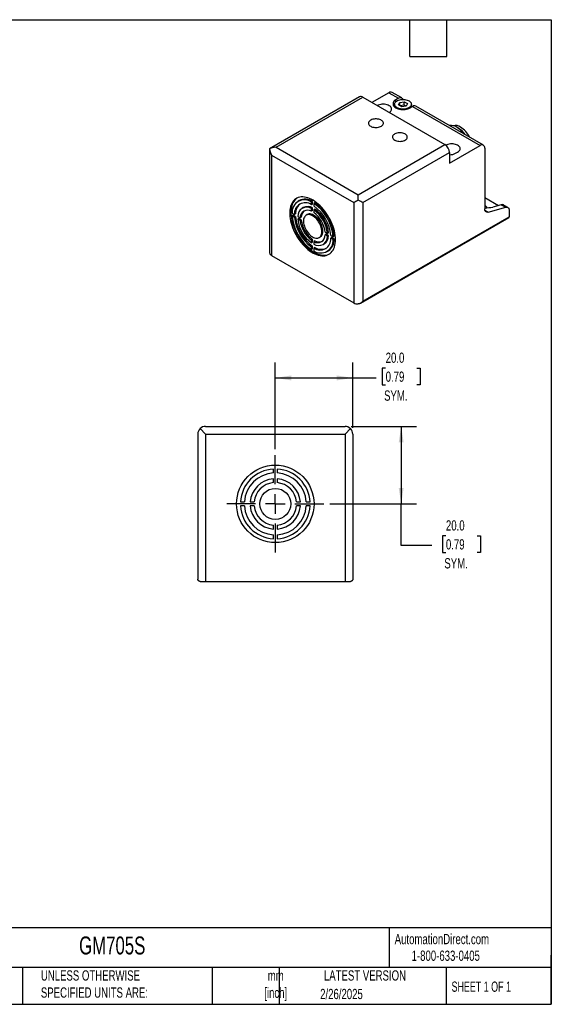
# Model space of a CAD drawing. Header units: millimetres. Extents: x 6 to 273, y 6 to 210.
# Tile 2 of 2: x 163 to 273, y 6 to 210. Entities that reach past the tile are written whole.
import ezdxf

# ---------------------------------------------------------------- set-up
doc = ezdxf.new("R2010")
doc.units = ezdxf.units.MM
doc.linetypes.add('CENTERX2', pattern=[20.32, 12.7, -2.54, 2.54, -2.54])
doc.layers.add('CENTER', color=40, linetype='CENTERX2')
doc.layers.add('DIMENSIONS', color=140, linetype='Continuous', lineweight=25)
doc.layers.add('TEXT', color=140, linetype='Continuous', lineweight=25)
doc.styles.add('SLDTEXTSTYLE0', font='TXT', dxfattribs={"width": 0.7})
doc.styles.add('SLDTEXTSTYLE1', font='TXT', dxfattribs={"width": 0.65})
doc.dimstyles.new('SLDDIMSTYLE0', dxfattribs={"dimtxt": 2.158008, "dimasz": 3.302, "dimexe": 0, "dimexo": 0.0625, "dimgap": 0.539502, "dimtad": 0, "dimtih": 1, "dimtoh": 1, "dimlfac": 1.25, "dimrnd": 1e-09, "dimzin": 4, "dimdsep": 46, "dimtxsty": 'SLDTEXTSTYLE0', "dimsah": 1, "dimcen": 0.09, "dimadec": 0, "dimazin": 1, "dimtfac": 1, "dimtofl": 0, "dimtmove": 0, "dimatfit": 3, "dimfxl": 0, "dimfrac": 2, "dimtolj": 1, "dimtzin": 12, "dimarcsym": 0})

# ---------------------------------------------------------------- blocks, each defined once
blk = doc.blocks.new('_D_4')
at = {"layer": 'DIMENSIONS'}
for p, q in [((216.03, 120.92), (216.03, 138.8)), ((232.03, 125.29), (232.03, 138.8)), ((238.83, 137.64), (238.1, 137.64)), ((238.1, 137.64), (238.1, 134.21)), ((245.24, 137.64), (245.97, 137.64)), ((245.97, 137.64), (245.97, 134.21)), ((216.03, 135.62), (232.03, 135.62)), ((232.03, 135.62), (236.9, 135.62)), ((238.1, 134.21), (238.83, 134.21)), ((245.97, 134.21), (245.24, 134.21))]:
    blk.add_line(p, q, dxfattribs=at)
for points in [[(216.03, 135.62), (219.33, 135.11), (219.33, 136.13)], [(232.03, 135.62), (228.73, 136.13), (228.73, 135.11)]]:
    blk.add_solid(points, dxfattribs=at)
at = {"layer": 'DIMENSIONS', "char_height": 2.117, "attachment_point": 1, "style": 'SLDTEXTSTYLE0'}
for s, insert in [('20.0', (238.83, 140.85)), ('0.79', (238.83, 136.94)), ('SYM.', (238.5, 133.03))]:
    blk.add_mtext(s, dxfattribs=dict(at, insert=insert))
blk = doc.blocks.new('_D_5')
at = {"layer": 'DIMENSIONS'}
for p, q in [((231.7, 125.62), (245.21, 125.62)), ((242.04, 125.62), (242.04, 109.62)), ((227.33, 109.62), (245.21, 109.62)), ((242.04, 101.01), (242.04, 109.62)), ((251.28, 103.03), (250.56, 103.03)), ((250.56, 103.03), (250.56, 99.6)), ((257.7, 103.03), (258.42, 103.03)), ((258.42, 103.03), (258.42, 99.6)), ((248.39, 101.01), (242.04, 101.01)), ((250.56, 99.6), (251.28, 99.6)), ((258.42, 99.6), (257.7, 99.6))]:
    blk.add_line(p, q, dxfattribs=at)
for points in [[(242.04, 125.62), (241.53, 122.32), (242.54, 122.32)], [(242.04, 109.62), (242.54, 112.92), (241.53, 112.92)]]:
    blk.add_solid(points, dxfattribs=at)
at = {"layer": 'DIMENSIONS', "char_height": 2.117, "attachment_point": 1, "style": 'SLDTEXTSTYLE0'}
for s, insert in [('20.0', (251.28, 106.24)), ('0.79', (251.28, 102.33)), ('SYM.', (250.95, 98.42))]:
    blk.add_mtext(s, dxfattribs=dict(at, insert=insert))
blk = doc.blocks.new('SW_CENTERMARKSYMBOL_0')
at = {"layer": 'CENTER', "color": 0}
for p, q in [((0, 4.064), (0, 10.032)), ((-4.064, 0), (-10.032, 0)), ((0, 0), (-2.032, 0)), ((0, 0), (0, 2.032)), ((0, 0), (0, -2.032)), ((0, 0), (2.032, 0)), ((4.064, 0), (10.032, 0)), ((0, -4.064), (0, -10.032))]:
    blk.add_line(p, q, dxfattribs=at)

msp = doc.modelspace()

# ---------------------------------------------------------------- linework, layer by layer
for p, q in [((233.448, 193.6286), (214.868, 182.9026)), ((216.2013, 183.2214), (234.1146, 193.5626)), ((234.1146, 193.5626), (251.0852, 183.7657)), ((239.4886, 194.4873), (236.0007, 192.4738)), ((239.4886, 194.4873), (241.4685, 193.3443)), ((242.1352, 193.4103), (240.1553, 194.5533)), ((241.4685, 193.3443), (240.95, 193.045)), ((240.95, 192.6306), (240.95, 193.045)), ((240.678, 192.0925), (240.678, 191.5516)), ((241.4819, 191.9487), (241.7309, 192.4853)), ((242.1623, 191.5559), (241.4819, 191.9487)), ((241.7309, 192.4853), (242.6604, 192.6291)), ((241.7309, 191.8049), (241.7309, 192.4853)), ((242.6604, 191.9214), (241.7683, 191.7834)), ((243.0918, 191.6997), (242.1623, 191.5559)), ((242.6604, 192.6291), (243.3408, 192.2363)), ((242.6604, 191.9214), (242.6604, 192.6291)), ((243.0544, 191.6939), (242.6604, 191.9214)), ((243.3408, 192.2363), (243.0918, 191.6997)), ((243.8727, 191.3577), (244.3913, 191.6571)), ((244.1447, 191.5147), (244.1447, 192.0925)), ((244.3913, 191.6571), (258.3448, 183.6019)), ((259.0114, 183.6679), (245.0579, 191.7231)), ((253.8198, 187.1857), (253.5306, 187.3527)), ((214.8679, 182.9025), (214.8679, 161.4453)), ((216.2013, 183.2214), (233.1718, 173.4245)), ((233.1718, 173.4245), (251.0852, 183.7657)), ((252.028, 179.9552), (258.3448, 183.6019)), ((259.2876, 183.0574), (259.2876, 170.4909)), ((215.2585, 181.5884), (232.229, 171.7915)), ((215.2585, 181.5884), (215.2585, 160.9027)), ((234.1146, 171.7915), (252.028, 182.1327)), ((252.028, 182.1327), (252.028, 179.9552)), ((253.2772, 181.9827), (253.7015, 182.2276)), ((233.1718, 172.3359), (233.1718, 173.4245)), ((259.2876, 172.8497), (262.1242, 171.2122)), ((220.9797, 172.2238), (220.744, 172.0878)), ((221.8129, 170.7804), (221.5772, 170.6443)), ((223.7437, 172.0553), (223.508, 171.9192)), ((223.508, 171.3739), (223.508, 171.9192)), ((223.7437, 171.51), (223.508, 171.3739)), ((223.7437, 170.6915), (223.508, 170.5554)), ((223.7437, 171.51), (223.7437, 172.0553)), ((223.7437, 170.1452), (223.7437, 170.6915)), ((224.2151, 171.7831), (223.9794, 171.6471)), ((223.9794, 171.6471), (223.9794, 171.1018)), ((232.229, 171.7915), (232.229, 151.1058)), ((234.1146, 171.7915), (234.1146, 151.4324)), ((259.2876, 171.1897), (259.3819, 171.1352)), ((259.3819, 170.7444), (259.3819, 171.1352)), ((259.9864, 169.8427), (263.6564, 170.8258)), ((262.7136, 171.37), (260.9376, 170.8943)), ((262.7136, 171.37), (263.6564, 170.8258)), ((264.079, 170.788), (263.1362, 171.3323)), ((219.5076, 169.6091), (219.9799, 169.3365)), ((219.7433, 169.2008), (219.5076, 169.0647)), ((219.9799, 168.7921), (219.5076, 169.0647)), ((220.2156, 168.9282), (219.7433, 169.2008)), ((220.2156, 169.4725), (219.9799, 169.3365)), ((220.2156, 168.9282), (219.9799, 168.7921)), ((220.6887, 168.9273), (221.1617, 168.6542)), ((221.3974, 168.7903), (221.1617, 168.6542)), ((222.6462, 169.337), (222.4105, 169.2009)), ((223.508, 170.0091), (223.508, 170.5554)), ((223.7437, 170.1452), (223.508, 170.0091)), ((224.2151, 170.4193), (223.9794, 170.2833)), ((223.9794, 170.2833), (223.9794, 169.737)), ((233.6462, 151.0267), (264.2724, 168.7068)), ((234.1146, 151.4324), (264.3552, 168.89)), ((259.3198, 170.2275), (259.9864, 169.8427)), ((264.3552, 170.1776), (264.3552, 168.89)), ((220.9244, 168.519), (220.6887, 168.3829)), ((221.1617, 168.1098), (220.6887, 168.3829)), ((221.3974, 168.2459), (220.9244, 168.519)), ((221.3974, 168.2459), (221.1617, 168.1098)), ((225.077, 164.582), (225.3127, 164.7181)), ((226.3257, 165.6731), (226.7988, 165.4)), ((226.5614, 165.2648), (226.3257, 165.1287)), ((226.7988, 164.8556), (226.3257, 165.1287)), ((227.0345, 164.9917), (226.5614, 165.2648)), ((227.0345, 165.5361), (226.7988, 165.4)), ((227.0345, 164.9917), (226.7988, 164.8556)), ((227.5076, 164.9908), (227.9798, 164.7182)), ((228.2155, 164.8543), (227.9798, 164.7182)), ((223.7437, 164.182), (223.508, 164.046)), ((223.508, 163.4997), (223.508, 164.046)), ((223.7437, 163.6357), (223.508, 163.4997)), ((223.7437, 162.8172), (223.508, 162.6812)), ((223.508, 162.1359), (223.508, 162.6812)), ((223.7437, 163.6357), (223.7437, 164.182)), ((223.7437, 162.2719), (223.7437, 162.8172)), ((224.2151, 163.9099), (223.9794, 163.7738)), ((223.9794, 163.7738), (223.9794, 163.2275)), ((225.9102, 163.1386), (226.1459, 163.2747)), ((227.7433, 164.5825), (227.5076, 164.4465)), ((227.9798, 164.1738), (227.5076, 164.4465)), ((228.2155, 164.3099), (227.7433, 164.5825)), ((228.2155, 164.3099), (227.9798, 164.1738)), ((215.2585, 160.9027), (232.229, 151.1058)), ((223.7437, 162.2719), (223.508, 162.1359)), ((224.2151, 162.5451), (223.9794, 162.409)), ((223.9794, 162.409), (223.9794, 161.8637)), ((226.7435, 161.6952), (226.9792, 161.8312)), ((200.0326, 124.0229), (200.0326, 94.1029)), ((200.5013, 125.1543), (201.6326, 124.0229)), ((201.6326, 125.6229), (230.4326, 125.6229)), ((201.6326, 124.0229), (201.6326, 93.6229)), ((201.6326, 124.0229), (230.4326, 124.0229)), ((230.4326, 124.0229), (231.564, 125.1543)), ((230.4326, 124.0229), (230.4326, 93.6229)), ((232.0326, 124.0229), (232.0326, 94.1029)), ((215.6326, 116.0104), (215.6326, 116.8118)), ((216.4326, 116.8118), (216.4326, 116.0104)), ((215.6326, 114.0047), (215.6326, 114.8075)), ((216.4326, 114.8075), (216.4326, 114.0047)), ((208.8438, 110.0229), (209.6452, 110.0229)), ((210.8481, 110.0229), (211.6509, 110.0229)), ((220.4144, 110.0229), (221.2172, 110.0229)), ((222.4201, 110.0229), (223.2215, 110.0229)), ((209.6452, 109.2229), (208.8438, 109.2229)), ((211.6509, 109.2229), (210.8481, 109.2229)), ((221.2172, 109.2229), (220.4144, 109.2229)), ((223.2215, 109.2229), (222.4201, 109.2229)), ((215.6326, 104.4384), (215.6326, 105.2412)), ((216.4326, 105.2412), (216.4326, 104.4384)), ((215.6326, 102.4341), (215.6326, 103.2355)), ((216.4326, 103.2355), (216.4326, 102.4341)), ((200.5126, 93.6229), (201.6326, 93.6229)), ((201.6326, 93.6229), (230.4326, 93.6229)), ((230.4326, 93.6229), (231.5526, 93.6229))]:
    msp.add_line(p, q)
at = {"flags": 128}
for points in [[(240.95, 193.045), (240.7569, 192.9163), (240.5975, 192.7731), (240.475, 192.6183), (240.3919, 192.455), (240.35, 192.2865), (240.35, 192.1162), (240.3919, 191.9478), (240.475, 191.7844), (240.5975, 191.6296), (240.7569, 191.4864), (240.95, 191.3577), (241.1728, 191.2463), (241.4209, 191.1542), (241.6891, 191.0835), (241.9721, 191.0356), (242.2639, 191.0113), (242.5588, 191.0113), (242.8507, 191.0356), (243.1336, 191.0835), (243.4018, 191.1542), (243.6499, 191.2463), (243.8727, 191.3577)], [(243.637, 191.3849), (243.4355, 191.2852), (243.2101, 191.2044), (242.9659, 191.1444), (242.7087, 191.1067), (242.4446, 191.092), (242.1796, 191.1008), (241.9201, 191.1329), (241.6721, 191.1874), (241.4415, 191.2632), (241.2335, 191.3584), (241.0532, 191.4707), (240.9047, 191.5977), (240.7916, 191.7363), (240.7164, 191.8832), (240.6809, 192.035), (240.686, 192.1882), (240.7315, 192.3391), (240.8164, 192.4842), (240.9387, 192.6202), (241.0955, 192.7438), (241.2831, 192.8521), (241.4972, 192.9426), (241.7327, 193.0132), (241.9842, 193.0623), (242.2456, 193.0885), (242.5109, 193.0915), (242.7739, 193.071), (243.0284, 193.0276), (243.2684, 192.9622), (243.4884, 192.8765), (243.6831, 192.7724), (243.8479, 192.6524), (243.9792, 192.5192), (244.0736, 192.3761), (244.1291, 192.2263), (244.1444, 192.0733), (244.119, 191.9208), (244.0536, 191.7724), (243.9497, 191.6314), (243.8097, 191.5012), (243.637, 191.3849)], [(241.4685, 193.3443), (241.6323, 193.4223), (241.791, 193.4648), (241.9399, 193.4706), (242.0746, 193.4395), (242.1908, 193.3724), (242.285, 193.2713), (242.3545, 193.1394), (242.3706, 193.0928)], [(239.5832, 190.4057), (239.736, 190.5111), (239.8781, 190.6449), (239.9822, 190.79), (240.0457, 190.9427), (240.067, 191.0992), (240.0457, 191.2557), (239.9822, 191.4084), (239.8781, 191.5535), (239.736, 191.6874), (239.5594, 191.8068), (239.3525, 191.9087), (239.1206, 191.9908), (238.8693, 192.0509), (238.6049, 192.0875), (238.3337, 192.0998), (238.0626, 192.0875), (237.7981, 192.0509), (237.5468, 191.9908), (237.3149, 191.9087), (237.1323, 191.8205)], [(235.741, 187.562), (235.9289, 187.4697), (236.1401, 187.396), (236.369, 187.3428), (236.6098, 187.3115), (236.8561, 187.3029), (237.1016, 187.3172), (237.34, 187.3541), (237.565, 187.4125), (237.7708, 187.4911), (237.9522, 187.5877), (238.1044, 187.6998), (238.2235, 187.8246), (238.3063, 187.9588), (238.3508, 188.0989), (238.3557, 188.2413), (238.3211, 188.3824), (238.2477, 188.5184), (238.1374, 188.6458), (237.9932, 188.7614), (237.8187, 188.8621), (237.6185, 188.9454), (237.3977, 189.009), (237.1621, 189.0514), (236.9178, 189.0714), (236.6711, 189.0686), (236.4284, 189.0429), (236.1959, 188.9951), (235.9798, 188.9263), (235.7855, 188.8385), (235.6182, 188.7338), (235.4821, 188.6149), (235.3809, 188.485), (235.317, 188.3474), (235.2922, 188.2057), (235.3071, 188.0635), (235.3613, 187.9245), (235.4534, 187.7924), (235.5811, 187.6705), (235.741, 187.562)], [(240.6907, 184.7045), (240.8787, 184.6122), (241.0899, 184.5385), (241.3188, 184.4854), (241.5595, 184.4541), (241.8058, 184.4455), (242.0513, 184.4598), (242.2897, 184.4966), (242.5147, 184.5551), (242.7206, 184.6337), (242.902, 184.7303), (243.0542, 184.8424), (243.1732, 184.9672), (243.256, 185.1014), (243.3005, 185.2415), (243.3055, 185.3839), (243.2708, 185.5249), (243.1974, 185.6609), (243.0872, 185.7884), (242.9429, 185.904), (242.7684, 186.0047), (242.5682, 186.088), (242.3474, 186.1516), (242.1119, 186.194), (241.8675, 186.214), (241.6208, 186.2111), (241.3781, 186.1855), (241.1457, 186.1376), (240.9295, 186.0689), (240.7353, 185.9811), (240.5679, 185.8764), (240.4319, 185.7575), (240.3306, 185.6276), (240.2667, 185.49), (240.2419, 185.3483), (240.2568, 185.2061), (240.3111, 185.0671), (240.4032, 184.935), (240.5308, 184.8131), (240.6907, 184.7045)], [(253.7015, 182.2276), (253.8781, 182.347), (254.0203, 182.4808), (254.1243, 182.6259), (254.1878, 182.7786), (254.2092, 182.9351), (254.1878, 183.0917), (254.1243, 183.2443), (254.0203, 183.3894), (253.8781, 183.5233), (253.7015, 183.6427), (253.4947, 183.7447), (253.2628, 183.8267), (253.0115, 183.8868), (252.747, 183.9234), (252.4758, 183.9358), (252.2047, 183.9234), (251.9402, 183.8868), (251.6889, 183.8267), (251.457, 183.7447), (251.2502, 183.6427)], [(228.4578, 164.1701), (228.4436, 164.6001), (228.4012, 165.0439), (228.3307, 165.4988), (228.2327, 165.9621), (228.1076, 166.431), (227.9564, 166.9027), (227.7797, 167.3742), (227.5789, 167.8429), (227.3549, 168.3059), (227.1092, 168.7603), (226.8433, 169.2035), (226.5588, 169.6328), (226.2573, 170.0456), (225.9407, 170.4395), (225.6109, 170.812), (225.2698, 171.1609), (224.9196, 171.4842), (224.5623, 171.7798), (224.2001, 172.046), (223.8351, 172.2813), (223.4696, 172.4841), (223.1058, 172.6533), (222.7458, 172.7878), (222.3917, 172.8869), (222.0458, 172.9499), (221.7102, 172.9765), (221.3867, 172.9664), (221.0774, 172.9199), (220.7842, 172.8371), (220.5088, 172.7185), (220.2528, 172.5649), (220.0178, 172.3772), (219.8052, 172.1564), (219.6163, 171.9041), (219.4522, 171.6215), (219.314, 171.3105), (219.2024, 170.973), (219.1181, 170.6109), (219.0616, 170.2264), (219.0332, 169.8219), (219.0332, 169.3997), (219.0616, 168.9625), (219.1181, 168.5128), (219.2024, 168.0533), (219.314, 167.5869), (219.4522, 167.1163), (219.6163, 166.6443), (219.8052, 166.1738), (220.0178, 165.7077), (220.2528, 165.2486), (220.5088, 164.7994), (220.7842, 164.3629), (221.0774, 163.9415), (221.3867, 163.5378), (221.7102, 163.1544), (222.0458, 162.7934), (222.3917, 162.457), (222.7458, 162.1474), (223.1058, 161.8662), (223.4696, 161.6153), (223.8351, 161.3961), (224.2001, 161.21), (224.5623, 161.058), (224.9196, 160.9411), (225.2698, 160.86), (225.6109, 160.8152), (225.9407, 160.8069), (226.2573, 160.8352), (226.5588, 160.8999), (226.8433, 161.0007), (227.1092, 161.1369), (227.3549, 161.3077), (227.5789, 161.5121), (227.7797, 161.7488), (227.9564, 162.0165), (228.1076, 162.3135), (228.2327, 162.638), (228.3307, 162.9881), (228.4012, 163.3617), (228.4436, 163.7565), (228.4578, 164.1701)], [(220.5306, 172.7296), (220.4885, 172.701), (220.2535, 172.5132), (220.0409, 172.2925), (219.852, 172.0401), (219.6879, 171.7576), (219.5497, 171.4466), (219.4381, 171.109), (219.3538, 170.7469), (219.2973, 170.3625), (219.2689, 169.9579), (219.2689, 169.5358), (219.2973, 169.0985), (219.3538, 168.6488), (219.4381, 168.1894), (219.5497, 167.723), (219.6879, 167.2523), (219.852, 166.7804), (220.0409, 166.3099), (220.2535, 165.8437), (220.4885, 165.3847), (220.7445, 164.9355), (221.0199, 164.4989), (221.3131, 164.0776), (221.6224, 163.6739), (221.9459, 163.2904), (222.2815, 162.9295), (222.6274, 162.5931), (222.9815, 162.2834), (223.3415, 162.0023), (223.7053, 161.7514), (224.0708, 161.5322), (224.4358, 161.346), (224.798, 161.1941), (225.1553, 161.0772), (225.5055, 160.9961), (225.8466, 160.9513), (226.1764, 160.943), (226.493, 160.9713), (226.7945, 161.036), (227.079, 161.1368), (227.1926, 161.1895)], [(263.6564, 170.8258), (263.8015, 170.8496), (263.9362, 170.8409), (264.0569, 170.8), (264.1604, 170.7279), (264.2439, 170.6265), (264.3052, 170.4986), (264.3426, 170.3476), (264.3552, 170.1776)], [(225.6294, 165.8029), (225.6151, 166.0788), (225.5724, 166.3669), (225.502, 166.663), (225.405, 166.9626), (225.2828, 167.2611), (225.1372, 167.554), (224.9706, 167.8368), (224.7853, 168.1053), (224.5842, 168.3554), (224.3704, 168.5833), (224.1471, 168.7856), (223.9177, 168.9592), (223.6857, 169.1014), (223.4545, 169.2101), (223.2277, 169.2837), (223.0087, 169.321), (222.8009, 169.3215), (222.6074, 169.2851), (222.4311, 169.2125), (222.2747, 169.1046), (222.1406, 168.9632), (222.0307, 168.7905), (221.9469, 168.5889), (221.8902, 168.3616), (221.8617, 168.112), (221.8617, 167.8439), (221.8902, 167.5614), (221.9469, 167.2687), (222.0307, 166.9703), (222.1406, 166.6707), (222.2747, 166.3744), (222.4311, 166.086), (222.6074, 165.8098), (222.8009, 165.55), (223.0087, 165.3105), (223.2277, 165.095), (223.4545, 164.9068), (223.6857, 164.7486), (223.9177, 164.6229), (224.1471, 164.5316), (224.3704, 164.476), (224.5842, 164.4571), (224.7853, 164.4751), (224.9706, 164.5297), (225.1372, 164.6201), (225.2828, 164.7449), (225.405, 164.9023), (225.502, 165.0898), (225.5724, 165.3047), (225.6151, 165.5436), (225.6294, 165.8029)], [(225.8651, 165.939), (225.8508, 166.2148), (225.8081, 166.503), (225.7377, 166.7991), (225.6407, 167.0986), (225.5185, 167.3971), (225.3729, 167.69), (225.2063, 167.9729), (225.021, 168.2414), (224.8199, 168.4915), (224.6061, 168.7194), (224.3828, 168.9217), (224.1534, 169.0953), (223.9214, 169.2375), (223.6902, 169.3462), (223.4634, 169.4198), (223.2445, 169.4571), (223.0366, 169.4575), (222.8431, 169.4212), (222.6668, 169.3485), (222.6462, 169.337)], [(259.9864, 169.8427), (259.8413, 169.8189), (259.7066, 169.8276), (259.5859, 169.8685), (259.4825, 169.9406), (259.399, 170.042), (259.3377, 170.1698), (259.3002, 170.3208), (259.2876, 170.4909)]]:
    msp.add_lwpolyline(points, dxfattribs=at)
for radius in [8, 3.2]:
    msp.add_circle((216.0326, 109.6229), radius)
for centre, radius, start, end in [((233.7242, 193.0184), 0.6698, 54.341062, 114.34848), ((239.8791, 193.9431), 0.6698, 65.65152, 125.658938), ((244.7817, 191.1129), 0.6698, 65.65152, 125.658938), ((252.2533, 185.3836), 2.347, 57.042331, 96.247987), ((253.2302, 185.8685), 1.8495, 55.010971, 103.674113), ((250.7565, 182.7909), 5.3391, 36.245915, 58.701572), ((251.2833, 183.0341), 4.8651, 35.095959, 58.582739), ((251.5245, 182.9996), 5.1839, 26.484826, 57.749729), ((249.9897, 182.0445), 2.0402, 2.476398, 57.523602), ((258.71, 183.1456), 0.5844, 351.315058, 128.67419), ((252.091, 184.2306), 2.5417, 268.579142, 297.819419), ((222.0481, 169.8286), 2.5499, 55.071215, 184.939536), ((222.2267, 169.5192), 2.2542, 55.36064, 184.650112), ((222.8185, 169.5362), 2.6037, 128.497495, 181.400305), ((222.5121, 169.0249), 1.826, 56.94733, 183.063422), ((222.2102, 169.6543), 2.849, 57.432675, 115.588394), ((222.6972, 168.9757), 2.0098, 58.620546, 116.103984), ((218.6566, 163.9547), 9.3544, 4.68164, 55.31836), ((219.1925, 164.2641), 8.3468, 4.994969, 55.005031), ((218.8923, 164.0908), 9.3544, 4.68164, 55.31836), ((258.8556, 170.1521), 1.1151, 32.040082, 61.83802), ((262.881, 170.8595), 0.5373, 61.638398, 108.149678), ((228.8308, 169.8282), 9.3544, 184.68164, 235.31836), ((228.2949, 169.5189), 8.3468, 184.994969, 235.005031), ((228.5306, 169.6549), 8.3468, 184.994969, 235.005031), ((222.6916, 168.714), 1.531, 57.771459, 182.239292), ((223.1899, 168.7597), 1.7927, 130.224284, 179.022597), ((220.0487, 164.7584), 6.7805, 5.430033, 54.569967), ((220.5871, 165.0692), 5.7703, 6.007571, 53.99243), ((220.2844, 164.8944), 6.7805, 5.430033, 54.569967), ((264.165, 168.8657), 0.1918, 304.056351, 7.25583), ((227.4387, 169.0246), 6.7805, 185.430033, 234.569967), ((226.9003, 168.7138), 5.7703, 186.007571, 233.99243), ((227.136, 168.8498), 5.7703, 186.007571, 233.99243), ((224.7959, 165.0689), 1.531, 237.771459, 2.239292), ((224.9754, 164.7581), 1.826, 236.94733, 3.063422), ((224.5103, 165.8165), 1.3602, 306.145595, 5.166585), ((225.025, 164.9432), 2.0101, 303.89383, 1.383888), ((225.2608, 164.2637), 2.2542, 235.36064, 4.650112), ((225.4394, 163.9543), 2.5499, 235.071215, 4.939536), ((225.0846, 165.4773), 1.7924, 240.981656, 289.773367), ((225.3316, 164.2007), 2.8859, 304.812005, 2.169028), ((215.5386, 161.5169), 0.6751, 186.603594, 245.4821), ((225.5713, 164.7672), 2.6033, 238.603723, 291.500325), ((233.1315, 152.798), 1.9178, 241.928938, 270.807861), ((201.6326, 124.0229), 1.6, 135, 180), ((201.6326, 124.0229), 1.6, 90, 135), ((230.4326, 124.0229), 1.6, 45, 90), ((230.4326, 124.0229), 1.6, 0, 45), ((216.0326, 109.6229), 7.2, 93.184739, 176.815261), ((216.0326, 109.6229), 6.4, 93.583322, 176.416678), ((216.0326, 109.6229), 7.2, 3.184739, 86.815261), ((216.0326, 109.6229), 6.4, 3.583322, 86.416678), ((216.0326, 109.6229), 5.2, 94.411726, 175.588274), ((216.0326, 109.6229), 4.4, 95.215909, 174.784091), ((216.0326, 109.6229), 5.2, 4.411726, 85.588274), ((216.0326, 109.6229), 4.4, 5.215909, 84.784091), ((216.0326, 109.6229), 7.2, 183.184739, 266.815261), ((216.0326, 109.6229), 6.4, 183.583322, 266.416678), ((216.0326, 109.6229), 5.2, 184.411726, 265.588274), ((216.0326, 109.6229), 4.4, 185.215909, 264.784091), ((216.0326, 109.6229), 6.4, 273.583322, 356.416678), ((216.0326, 109.6229), 7.2, 273.184739, 356.815261), ((216.0326, 109.6229), 4.4, 275.215909, 354.784091), ((216.0326, 109.6229), 5.2, 274.411726, 355.588274)]:
    msp.add_arc(centre, radius, start, end)
for centre, major_axis, ratio, start_param, end_param in [((216.2013, 182.1327), (1.8856, 0), 0.57738155, 1.57079633, 2.35619449), ((216.2013, 182.1327), (-0.9428, 1.633), 0.57733463, 0.78535753, 1.57075569), ((233.1718, 172.3358), (1.3333, 0.7698), 0.00007037, 1.57075569, 2.35615386), ((233.1718, 172.3358), (1.3333, -0.7698), 0.00007037, 0.78543879, 1.57083696), ((258.3448, 172.391), (3.6559, -0.6844), 0.41068498, 5.04916763, 5.57451489)]:
    msp.add_ellipse(centre, major_axis=major_axis, ratio=ratio, start_param=start_param, end_param=end_param)
for points, knots in [([(234.1146, 151.4324), (234.0906, 151.4043), (234.0465, 151.3525), (233.9809, 151.2852), (233.9029, 151.2114), (233.8105, 151.1344), (233.6914, 151.0513), (233.57, 150.9828), (233.4506, 150.9323), (233.344, 150.901), (233.2497, 150.8834), (233.1881, 150.8814), (233.1585, 150.8804)], [0, 0, 0, 0, 0.09936946, 0.18270614, 0.25000905, 0.38416362, 0.49980695, 0.6313838, 0.74924878, 0.83881403, 0.92232027, 1, 1, 1, 1]), ([(200.5126, 93.6229), (200.494, 93.6236), (200.4558, 93.6249), (200.4011, 93.6351), (200.3472, 93.6511), (200.2835, 93.6789), (200.2131, 93.7239), (200.1479, 93.7867), (200.0956, 93.86), (200.0612, 93.9338), (200.0375, 94.0164), (200.0344, 94.0714), (200.0326, 94.1029)], [0, 0, 0, 0, 0.05773028, 0.11870665, 0.18303523, 0.25080637, 0.36864035, 0.50024408, 0.61585797, 0.75003787, 0.8569702, 1, 1, 1, 1]), ([(232.0326, 94.1029), (232.0318, 94.0811), (232.0302, 94.0408), (232.0191, 93.9864), (232.0005, 93.9256), (231.9696, 93.86), (231.9174, 93.7867), (231.8522, 93.7239), (231.777, 93.6757), (231.7015, 93.6448), (231.6292, 93.6265), (231.5776, 93.6241), (231.5526, 93.6229)], [0, 0, 0, 0, 0.09936946, 0.18270614, 0.25000905, 0.38416362, 0.49980695, 0.6313838, 0.74924878, 0.83881403, 0.92232027, 1, 1, 1, 1])]:
    msp.add_open_spline(points, degree=3, knots=knots)
at = {"layer": 'TEXT'}
for p, q in [((6.35, 209.55), (273.05, 209.55)), ((243.84, 201.93), (243.84, 209.55)), ((251.46, 201.93), (251.46, 209.55)), ((273.05, 209.55), (273.05, 6.35)), ((243.84, 201.93), (251.46, 201.93)), ((273.05, 22.1261), (6.35, 22.1261)), ((239.5754, 22.1261), (239.5754, 13.97)), ((273.05, 6.35), (273.05, 16.51)), ((273.05, 13.97), (6.35, 13.97)), ((163.7802, 13.97), (163.7802, 6.35)), ((203.0243, 13.97), (203.0243, 6.35)), ((216.8121, 13.97), (216.8121, 6.35)), ((251.3487, 13.97), (251.3487, 6.35)), ((6.35, 6.35), (273.05, 6.35))]:
    msp.add_line(p, q, dxfattribs=at)

# ---------------------------------------------------------------- block references
at = {"layer": 'CENTER'}
msp.add_blockref('SW_CENTERMARKSYMBOL_0', (216.0326, 109.6229), dxfattribs=at)

# ---------------------------------------------------------------- texts
at = {"color": 179, "linetype": 'Continuous', "lineweight": 18, "char_height": 2.116667, "attachment_point": 1, "style": 'SLDTEXTSTYLE0'}
for s, insert in [('AutomationDirect.com', (240.695, 20.8765)), ('1-800-633-0405', (244.1916, 17.437))]:
    msp.add_mtext(s, dxfattribs=dict(at, insert=insert))
at = {"layer": 'TEXT'}
for s, insert, char_height, attachment_point, style in [('GM705S', (175.5018, 20.3426), 3.70417, 1, 'SLDTEXTSTYLE0'), ('UNLESS OTHERWISE ^JSPECIFIED UNITS ARE:', (167.6079, 13.364), 2.116667, 1, 'SLDTEXTSTYLE0'), ('mm^J[inch]', (216.1166, 13.3291), 2.11667, 2, 'SLDTEXTSTYLE0'), ('LATEST VERSION', (234.5521, 13.364), 2.116667, 2, 'SLDTEXTSTYLE0'), ('SHEET 1 OF 1', (252.4413, 11.0515), 2.116667, 1, 'SLDTEXTSTYLE1'), ('2/26/2025', (229.7015, 9.5368), 2.11667, 2, 'SLDTEXTSTYLE0')]:
    msp.add_mtext(s, dxfattribs=dict(at, insert=insert, char_height=char_height, attachment_point=attachment_point, style=style))

# ---------------------------------------------------------------- dimensions: what is measured, and where the dimension line sits
at = {"layer": 'DIMENSIONS'}
dim = msp.add_linear_dim(base=(232.0326, 135.6229), p1=(216.0326, 119.6549), p2=(232.0326, 124.0229), text='<>\\PSYM.', dimstyle='SLDDIMSTYLE0', dxfattribs=at)
dim.commit()
dim.dimension.update_dxf_attribs({"geometry": '_D_4', "text_midpoint": (242.0351, 135.6229), "dimtype": 160})
dim = msp.add_linear_dim(base=(242.0351, 109.6229), p1=(230.4326, 125.6229), p2=(226.0646, 109.6229), angle=90, text='<>\\PSYM.', dimstyle='SLDDIMSTYLE0', dxfattribs=at)
dim.commit()
dim.dimension.update_dxf_attribs({"geometry": '_D_5', "text_midpoint": (242.0351, 101.0113), "dimtype": 160})

doc.saveas('drawing.dxf')
